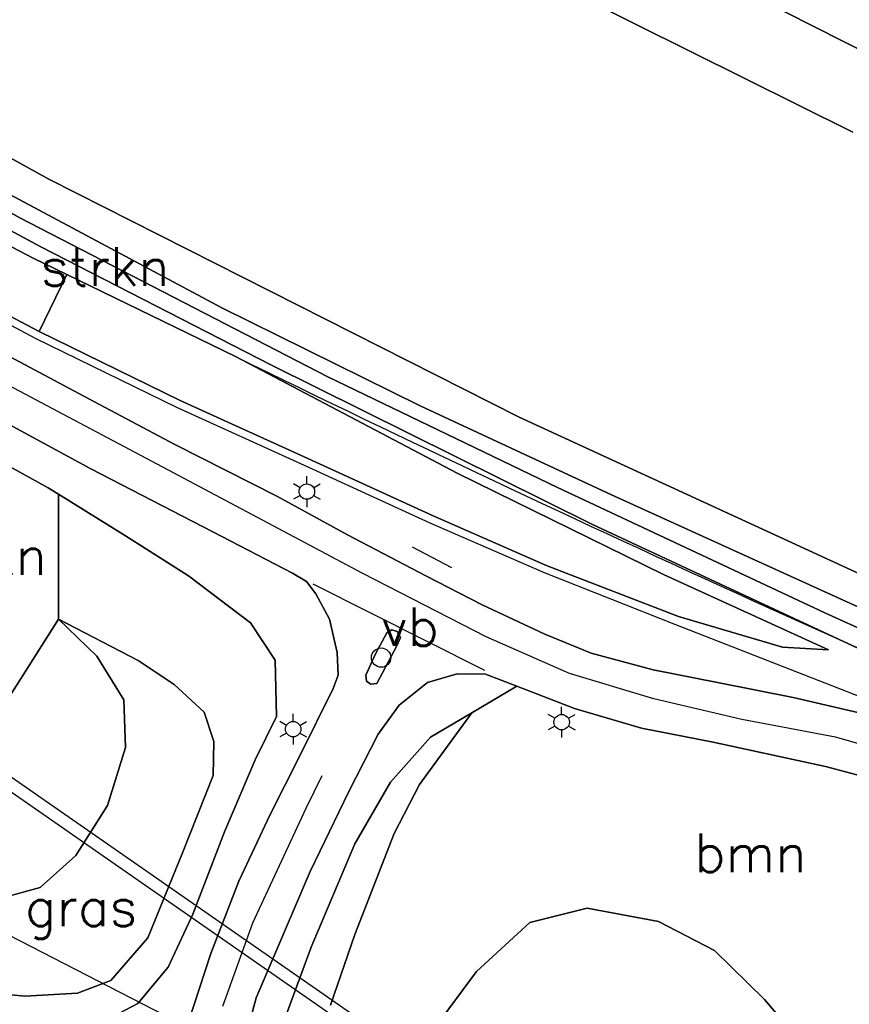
# Model space of a CAD drawing. Header units: millimetres. Extents: x 129727 to 131402, y 399018 to 399724.
# Tile 18 of 60: x 130006 to 130059, y 399387 to 399451. Entities that reach past the tile are written whole.
import ezdxf
from ezdxf.enums import TextEntityAlignment as Align

# ---------------------------------------------------------------- set-up
doc = ezdxf.new("R2010")
doc.units = ezdxf.units.MM
for name, color, linetype in [('EWD-EM-NW-KBLTRC', 3, 'Continuous'), ('HTI_grens RWS', 162, 'FENCELINE1'), ('MDI-VL-BEPLANTING', 7, 'Continuous'), ('MDI-VL-GRAS', 7, 'Continuous'), ('MDI-VL-TALUD', 7, 'Continuous'), ('MDI-VL-VERHARDING', 7, 'Continuous'), ('MDI-VL-WATER', 7, 'Continuous'), ('MDI-XX-BEPLANTING', 80, 'Continuous'), ('MDI-XX-BORD', 255, 'Continuous'), ('MDI-XX-DAMWAND', 252, 'Continuous'), ('MDI-XX-GRAS', 7, 'Continuous'), ('MDI-XX-MARKERING', 251, 'Continuous'), ('MDI-XX-RIOLERING', 130, 'Continuous'), ('MDI-XX-TALUD', 84, 'Continuous'), ('MDI-XX-TERREINAFSCH', 253, 'Continuous')]:
    doc.layers.add(name, color=color, linetype=linetype)
doc.layers.add('EWD-EM-NW-MATEN', color=1, linetype='Continuous', lineweight=25)
doc.styles.add('ROMANS25', font='ROMANS.shx', dxfattribs={"height": 2.5})
doc.linetypes.add('FENCELINE1', pattern='A,6.35,-2.54,[133,ltypeshp.shx,S=2.54,R=0,X=-2.54,Y=0],-2.54,25.4', length=36.83)

msp = doc.modelspace()

# ---------------------------------------------------------------- linework, layer by layer
for p, q in [((130024.351, 399420.707), (130024.351, 399421.207)), ((130023.918, 399420.457), (130023.485, 399420.707)), ((130024.784, 399420.457), (130025.217, 399420.707)), ((130023.918, 399419.957), (130023.485, 399419.707)), ((130024.784, 399419.957), (130025.217, 399419.707)), ((130024.351, 399419.707), (130024.351, 399419.207)), ((130023.463, 399405.322), (130023.463, 399405.822)), ((130040.841, 399405.776), (130040.841, 399406.276)), ((130023.03, 399405.072), (130022.597, 399405.322)), ((130023.896, 399405.072), (130024.329, 399405.322)), ((130040.408, 399405.526), (130039.975, 399405.776)), ((130041.274, 399405.526), (130041.707, 399405.776)), ((130023.03, 399404.572), (130022.597, 399404.322)), ((130023.896, 399404.572), (130024.329, 399404.322)), ((130040.408, 399405.026), (130039.975, 399404.776)), ((130040.841, 399404.776), (130040.841, 399404.276)), ((130041.274, 399405.026), (130041.707, 399404.776)), ((130023.463, 399404.322), (130023.463, 399403.822))]:
    msp.add_line(p, q)
for centre, radius in [((130024.351, 399420.207), 0.5), ((130029.155, 399409.459), 0.625), ((130023.463, 399404.822), 0.5), ((130040.841, 399405.276), 0.5)]:
    msp.add_circle(centre, radius)
at = {"layer": 'EWD-EM-NW-KBLTRC'}
msp.add_lwpolyline([(130084.977, 399397.143), (130083.979, 399397.55), (130080.392, 399399.031), (130071.678, 399402.427), (130065.784, 399404.71), (130048.221, 399411.584), (130039.721, 399414.937), (130032.32, 399418.171), (130024.2, 399421.897), (130015.94, 399425.641), (130006.794, 399430.116), (129999.765, 399433.849), (129984.019, 399442.216), (129955.792, 399459.367), (129927.848, 399476.625), (129901.194, 399493.581), (129879.316, 399507.689), (129860.777, 399518.45), (129841.167, 399530.973), (129826.677, 399540.175), (129817.367, 399545.938)], dxfattribs=at)
at = {"layer": 'EWD-EM-NW-MATEN'}
for p, q in [((130006.636, 399435.318), (130000, 399438.761)), ((130008.805, 399434.262), (130006.636, 399435.318)), ((130019.727, 399428.946), (130008.805, 399434.262))]:
    msp.add_line(p, q, dxfattribs=at)
msp.add_arc((130587.942, 400590.272), 1292.883, 243.928346, 247.212542, dxfattribs=at)
at = {"layer": 'HTI_grens RWS', "linetype": 'FENCELINE1', "ltscale": 0.2}
msp.add_lwpolyline([(130000, 399394.103), (130023.492, 399382.014), (130051.869, 399367.611), (130074.726, 399356.089), (130099.987, 399343.266), (130254.29, 399264.59), (130319.155, 399252.697), (130442.229, 399230.165), (130761.979, 399171.579), (130855.528, 399169.639)], dxfattribs=at)
at = {"layer": 'MDI-VL-BEPLANTING'}
for p, q in [((130059.691, 399443.477), (130040.428, 399453.057)), ((130052.37, 399452.759), (130076.691, 399440.408)), ((130076.691, 399440.408), (130052.37, 399452.759)), ((130000, 399438.761), (130006.636, 399435.318)), ((130006.636, 399435.318), (130008.805, 399434.262)), ((130007.021, 399430.561), (130000, 399434.291)), ((130008.805, 399434.262), (130007.021, 399430.561)), ((130000, 399424.665), (130007.608, 399420.441)), ((130007.608, 399420.441), (130008.272, 399420.031)), ((130008.272, 399420.031), (130008.266, 399411.942)), ((130008.266, 399411.942), (130005.156, 399406.994)), ((130035.034, 399405.876), (130037.942, 399407.605)), ((130037.942, 399407.605), (130041.671, 399406.161)), ((130031.65, 399401.237), (130035.034, 399405.876)), ((130041.671, 399406.161), (130046.014, 399404.886)), ((130046.014, 399404.886), (130050.653, 399403.991)), ((130050.653, 399403.991), (130057.915, 399402.4)), ((130057.915, 399402.4), (130063.704, 399400.886)), ((130029.99, 399398.071), (130031.65, 399401.237)), ((130027.459, 399391.54), (130029.99, 399398.071)), ((130042.489, 399393.244), (130038.781, 399392.305)), ((130047.11, 399392.371), (130042.489, 399393.244)), ((130038.781, 399392.305), (130035.324, 399389.135)), ((130050.728, 399390.496), (130047.11, 399392.371)), ((130025.883, 399386.96), (130027.459, 399391.54)), ((130053.965, 399387.33), (130050.728, 399390.496)), ((130035.324, 399389.135), (130031.954, 399384.602)), ((130056.251, 399384.653), (130053.965, 399387.33))]:
    msp.add_line(p, q, dxfattribs=at)
at = {"layer": 'MDI-VL-GRAS'}
for p, q in [((130000, 399444.676), (130007.647, 399440.426)), ((130005.77, 399437.939), (130000, 399441.094)), ((130007.647, 399440.426), (130038.092, 399425.032)), ((130000, 399439.9), (130007.129, 399436.051)), ((130018.849, 399432.112), (130004.464, 399439.791)), ((130004.464, 399439.791), (130018.849, 399432.112)), ((130006.636, 399435.318), (130000, 399438.761)), ((130025.705, 399427.64), (130005.77, 399437.939)), ((130005.77, 399437.939), (130005.77, 399437.939)), ((130007.129, 399436.051), (130022.023, 399428.409)), ((130008.805, 399434.262), (130006.636, 399435.318)), ((130006.636, 399435.318), (130006.636, 399435.318)), ((130000, 399434.291), (130007.021, 399430.561)), ((130007.021, 399430.561), (130008.805, 399434.262)), ((130008.805, 399434.262), (130019.727, 399428.946)), ((130019.727, 399428.946), (130008.805, 399434.262)), ((130031.681, 399425.755), (130018.849, 399432.112)), ((130018.849, 399432.112), (130031.681, 399425.755)), ((130016.153, 399426.093), (130007.021, 399430.561)), ((130007.021, 399430.561), (130016.153, 399426.093)), ((130005.796, 399428.585), (130004.892, 399429.069)), ((130019.727, 399428.946), (130034.128, 399421.384)), ((130034.128, 399421.384), (130019.727, 399428.946)), ((130010.244, 399426.203), (130005.796, 399428.585)), ((130022.023, 399428.409), (130042.845, 399418.065)), ((130040.564, 399420.46), (130025.705, 399427.64)), ((130000, 399427.3), (130010.368, 399421.672)), ((130015.801, 399423.246), (130010.244, 399426.203)), ((130024.407, 399422.352), (130016.153, 399426.093)), ((130016.153, 399426.093), (130024.407, 399422.352)), ((130044.07, 399419.992), (130031.681, 399425.755)), ((130031.681, 399425.755), (130044.07, 399419.992)), ((130038.092, 399425.032), (130073.167, 399408.873)), ((130007.608, 399420.441), (130000, 399424.665)), ((130022.44, 399419.888), (130015.801, 399423.246)), ((130032.524, 399418.627), (130024.407, 399422.352)), ((130024.407, 399422.352), (130032.524, 399418.627)), ((130010.368, 399421.672), (130018.263, 399417.604)), ((130034.128, 399421.384), (130047.475, 399414.808)), ((130047.475, 399414.808), (130034.128, 399421.384)), ((130057.866, 399412.36), (130040.564, 399420.46)), ((130008.272, 399420.031), (130007.608, 399420.441)), ((130008.266, 399411.942), (130008.272, 399420.031)), ((130012.612, 399417.349), (130008.272, 399420.031)), ((130008.272, 399420.031), (130012.612, 399417.349)), ((130026.987, 399417.407), (130022.44, 399419.888)), ((130068.721, 399408.786), (130044.07, 399419.992)), ((130044.07, 399419.992), (130068.721, 399408.786)), ((130039.911, 399415.4), (130032.524, 399418.627)), ((130032.524, 399418.627), (130039.911, 399415.4)), ((130042.845, 399418.065), (130060.337, 399409.927)), ((130016.685, 399414.756), (130012.612, 399417.349)), ((130012.612, 399417.349), (130016.685, 399414.756)), ((130018.263, 399417.604), (130023.413, 399414.924)), ((130032.057, 399414.761), (130026.987, 399417.407)), ((130048.406, 399412.12), (130039.911, 399415.4)), ((130039.911, 399415.4), (130048.406, 399412.12)), ((130020.697, 399411.699), (130016.685, 399414.756)), ((130016.685, 399414.756), (130020.697, 399411.699)), ((130023.413, 399414.924), (130024.32, 399414.387)), ((130035.705, 399412.877), (130032.057, 399414.761)), ((130047.475, 399414.808), (130058.12, 399409.962)), ((130058.12, 399409.962), (130047.475, 399414.808)), ((130024.32, 399414.387), (130024.923, 399413.593)), ((130024.923, 399413.593), (130025.819, 399411.936)), ((130039.752, 399410.977), (130035.705, 399412.877)), ((130068.467, 399407.565), (130057.866, 399412.36)), ((130005.156, 399406.994), (130008.266, 399411.942)), ((130008.266, 399411.942), (130010.764, 399409.551)), ((130008.266, 399411.942), (130008.266, 399411.942)), ((130010.764, 399409.551), (130008.266, 399411.942)), ((130008.266, 399411.942), (130013.436, 399409.27)), ((130013.436, 399409.27), (130008.266, 399411.942)), ((130022.299, 399409.282), (130020.697, 399411.699)), ((130020.697, 399411.699), (130022.299, 399409.282)), ((130025.819, 399411.936), (130026.318, 399409.787)), ((130055.138, 399410.126), (130048.406, 399412.12)), ((130048.406, 399412.12), (130055.138, 399410.126)), ((130028.794, 399409.695), (130029.522, 399411.068)), ((130029.522, 399411.068), (130029.844, 399411.255)), ((130029.844, 399411.255), (130030.194, 399411.151)), ((130030.194, 399411.151), (130030.406, 399410.75)), ((130042.745, 399409.753), (130039.752, 399410.977)), ((130030.406, 399410.75), (130030.176, 399410.229)), ((130026.318, 399409.787), (130026.376, 399408.331)), ((130028.158, 399408.317), (130028.794, 399409.695)), ((130030.176, 399410.229), (130028.884, 399407.778)), ((130046.76, 399408.664), (130042.745, 399409.753)), ((130058.12, 399409.962), (130055.138, 399410.126)), ((130055.138, 399410.126), (130058.12, 399409.962)), ((130058.12, 399409.962), (130058.12, 399409.962)), ((130010.764, 399409.551), (130012.503, 399406.718)), ((130012.503, 399406.718), (130010.764, 399409.551)), ((130013.436, 399409.27), (130015.759, 399407.722)), ((130015.759, 399407.722), (130013.436, 399409.27)), ((130022.381, 399405.647), (130022.299, 399409.282)), ((130022.299, 399409.282), (130022.381, 399405.647)), ((130032.153, 399407.855), (130034.077, 399408.403)), ((130034.077, 399408.403), (130035.915, 399408.385)), ((130035.915, 399408.385), (130037.942, 399407.605)), ((130050.927, 399407.854), (130046.76, 399408.664)), ((130015.759, 399407.722), (130017.694, 399405.935)), ((130017.694, 399405.935), (130015.759, 399407.722)), ((130026.376, 399408.331), (130026.045, 399407.451)), ((130028.219, 399407.94), (130028.158, 399408.317)), ((130028.496, 399407.739), (130028.219, 399407.94)), ((130028.884, 399407.778), (130028.496, 399407.739)), ((130028.884, 399407.778), (130028.884, 399407.778)), ((130030.314, 399406.373), (130032.153, 399407.855)), ((130055.818, 399406.864), (130050.927, 399407.854)), ((130026.045, 399407.451), (130023.865, 399403.048)), ((130037.942, 399407.605), (130035.034, 399405.876)), ((130012.503, 399406.718), (130012.612, 399403.63)), ((130012.612, 399403.63), (130012.503, 399406.718)), ((130060.656, 399405.744), (130055.818, 399406.864)), ((130017.694, 399405.935), (130018.338, 399404.018)), ((130018.338, 399404.018), (130017.694, 399405.935)), ((130028.973, 399404.51), (130030.314, 399406.373)), ((130035.034, 399405.876), (130031.65, 399401.237)), ((130032.359, 399404.312), (130035.034, 399405.876)), ((130035.034, 399405.876), (130032.359, 399404.312)), ((130035.034, 399405.876), (130035.034, 399405.876)), ((130021.006, 399402.834), (130022.381, 399405.647)), ((130022.381, 399405.647), (130021.006, 399402.834)), ((130018.338, 399404.018), (130018.295, 399401.828)), ((130018.295, 399401.828), (130018.338, 399404.018)), ((130027.065, 399400.792), (130028.973, 399404.51)), ((130029.756, 399401.386), (130032.359, 399404.312)), ((130032.359, 399404.312), (130029.756, 399401.386)), ((130012.612, 399403.63), (130011.446, 399399.886)), ((130011.446, 399399.886), (130012.612, 399403.63)), ((130019.026, 399398.167), (130021.006, 399402.834)), ((130021.006, 399402.834), (130019.026, 399398.167)), ((130023.865, 399403.048), (130021.964, 399399.291)), ((130018.295, 399401.828), (130016.297, 399396.827)), ((130016.297, 399396.827), (130018.295, 399401.828)), ((130027.451, 399397.393), (130029.756, 399401.386)), ((130029.756, 399401.386), (130027.451, 399397.393)), ((130024.568, 399395.601), (130027.065, 399400.792)), ((130031.65, 399401.237), (130029.99, 399398.071)), ((130011.446, 399399.886), (130009.4, 399396.638)), ((130009.4, 399396.638), (130011.446, 399399.886)), ((130021.964, 399399.291), (130019.951, 399394.982)), ((130016.971, 399392.844), (130019.026, 399398.167)), ((130019.026, 399398.167), (130016.971, 399392.844)), ((130029.99, 399398.071), (130027.459, 399391.54)), ((130024.635, 399390.7), (130027.451, 399397.393)), ((130027.451, 399397.393), (130024.635, 399390.7)), ((130009.4, 399396.638), (130007.098, 399394.572)), ((130007.098, 399394.572), (130009.4, 399396.638)), ((130016.297, 399396.827), (130014.049, 399391.322)), ((130014.049, 399391.322), (130016.297, 399396.827)), ((130021.079, 399387.421), (130024.568, 399395.601)), ((130019.951, 399394.982), (130018.134, 399390.29)), ((130007.098, 399394.572), (130004.247, 399393.808)), ((130004.247, 399393.808), (130007.098, 399394.572)), ((130038.781, 399392.305), (130042.489, 399393.244)), ((130042.489, 399393.244), (130047.11, 399392.371)), ((130015.372, 399389.411), (130016.971, 399392.844)), ((130016.971, 399392.844), (130015.372, 399389.411)), ((130035.324, 399389.135), (130038.781, 399392.305)), ((130047.11, 399392.371), (130050.728, 399390.496)), ((130014.049, 399391.322), (130011.656, 399388.561)), ((130011.656, 399388.561), (130014.049, 399391.322)), ((130027.459, 399391.54), (130025.883, 399386.96)), ((130022.286, 399384.365), (130024.635, 399390.7)), ((130024.635, 399390.7), (130022.286, 399384.365)), ((130050.728, 399390.496), (130053.965, 399387.33)), ((130018.134, 399390.29), (130016.664, 399385.804)), ((130013.4, 399387.061), (130015.372, 399389.411)), ((130015.372, 399389.411), (130013.4, 399387.061)), ((130031.954, 399384.602), (130035.324, 399389.135)), ((130011.656, 399388.561), (130009.508, 399387.722)), ((130009.508, 399387.722), (130011.656, 399388.561)), ((130006.086, 399387.548), (130002.125, 399387.899)), ((130002.125, 399387.899), (130006.086, 399387.548)), ((130009.508, 399387.722), (130006.086, 399387.548)), ((130006.086, 399387.548), (130009.508, 399387.722)), ((130020.599, 399385.658), (130021.079, 399387.421)), ((130053.965, 399387.33), (130056.251, 399384.653)), ((130010.162, 399385.364), (130013.4, 399387.061)), ((130013.4, 399387.061), (130010.162, 399385.364))]:
    msp.add_line(p, q, dxfattribs=at)
at = {"layer": 'MDI-VL-TALUD'}
for p, q in [((130059.691, 399443.477), (130040.428, 399453.057)), ((130052.37, 399452.759), (130076.691, 399440.408)), ((130000, 399444.676), (130007.647, 399440.426)), ((130007.647, 399440.426), (130038.092, 399425.032)), ((130018.849, 399432.112), (130004.464, 399439.791)), ((130000, 399438.761), (130006.636, 399435.318)), ((130006.636, 399435.318), (130008.805, 399434.262)), ((130007.021, 399430.561), (130000, 399434.291)), ((130008.805, 399434.262), (130007.021, 399430.561)), ((130007.021, 399430.561), (130008.805, 399434.262)), ((130008.805, 399434.262), (130019.727, 399428.946)), ((130031.681, 399425.755), (130018.849, 399432.112)), ((130016.153, 399426.093), (130007.021, 399430.561)), ((130019.727, 399428.946), (130034.128, 399421.384)), ((130024.407, 399422.352), (130016.153, 399426.093)), ((130044.07, 399419.992), (130031.681, 399425.755)), ((130038.092, 399425.032), (130073.167, 399408.873)), ((130000, 399424.665), (130007.608, 399420.441)), ((130032.524, 399418.627), (130024.407, 399422.352)), ((130034.128, 399421.384), (130047.475, 399414.808)), ((130007.608, 399420.441), (130008.272, 399420.031)), ((130008.272, 399420.031), (130008.266, 399411.942)), ((130008.266, 399411.942), (130008.272, 399420.031)), ((130008.272, 399420.031), (130012.612, 399417.349)), ((130068.721, 399408.786), (130044.07, 399419.992)), ((130039.911, 399415.4), (130032.524, 399418.627)), ((130012.612, 399417.349), (130016.685, 399414.756)), ((130048.406, 399412.12), (130039.911, 399415.4)), ((130016.685, 399414.756), (130020.697, 399411.699)), ((130047.475, 399414.808), (130058.12, 399409.962)), ((130008.266, 399411.942), (130005.156, 399406.994)), ((130005.156, 399406.994), (130008.266, 399411.942)), ((130008.266, 399411.942), (130010.764, 399409.551)), ((130008.266, 399411.942), (130008.266, 399411.942)), ((130013.436, 399409.27), (130008.266, 399411.942)), ((130020.697, 399411.699), (130022.299, 399409.282)), ((130055.138, 399410.126), (130048.406, 399412.12)), ((130058.12, 399409.962), (130055.138, 399410.126)), ((130058.12, 399409.962), (130058.12, 399409.962)), ((130010.764, 399409.551), (130012.503, 399406.718)), ((130015.759, 399407.722), (130013.436, 399409.27)), ((130022.299, 399409.282), (130022.381, 399405.647)), ((130017.694, 399405.935), (130015.759, 399407.722)), ((130012.503, 399406.718), (130012.612, 399403.63)), ((130018.338, 399404.018), (130017.694, 399405.935)), ((130035.034, 399405.876), (130031.65, 399401.237)), ((130032.359, 399404.312), (130035.034, 399405.876)), ((130022.381, 399405.647), (130021.006, 399402.834)), ((130018.295, 399401.828), (130018.338, 399404.018)), ((130029.756, 399401.386), (130032.359, 399404.312)), ((130012.612, 399403.63), (130011.446, 399399.886)), ((130021.006, 399402.834), (130019.026, 399398.167)), ((130016.297, 399396.827), (130018.295, 399401.828)), ((130027.451, 399397.393), (130029.756, 399401.386)), ((130031.65, 399401.237), (130029.99, 399398.071)), ((130011.446, 399399.886), (130009.4, 399396.638)), ((130019.026, 399398.167), (130016.971, 399392.844)), ((130029.99, 399398.071), (130027.459, 399391.54)), ((130024.635, 399390.7), (130027.451, 399397.393)), ((130009.4, 399396.638), (130007.098, 399394.572)), ((130014.049, 399391.322), (130016.297, 399396.827)), ((130007.098, 399394.572), (130004.247, 399393.808)), ((130038.781, 399392.305), (130042.489, 399393.244)), ((130042.489, 399393.244), (130047.11, 399392.371)), ((130016.971, 399392.844), (130015.372, 399389.411)), ((130035.324, 399389.135), (130038.781, 399392.305)), ((130047.11, 399392.371), (130050.728, 399390.496)), ((130011.656, 399388.561), (130014.049, 399391.322)), ((130027.459, 399391.54), (130025.883, 399386.96)), ((130022.286, 399384.365), (130024.635, 399390.7)), ((130050.728, 399390.496), (130053.965, 399387.33)), ((130015.372, 399389.411), (130013.4, 399387.061)), ((130031.954, 399384.602), (130035.324, 399389.135)), ((130009.508, 399387.722), (130011.656, 399388.561)), ((130002.125, 399387.899), (130006.086, 399387.548)), ((130006.086, 399387.548), (130009.508, 399387.722)), ((130053.965, 399387.33), (130056.251, 399384.653)), ((130013.4, 399387.061), (130010.162, 399385.364))]:
    msp.add_line(p, q, dxfattribs=at)
at = {"layer": 'MDI-VL-VERHARDING'}
for p, q in [((130000, 399441.094), (130005.77, 399437.939)), ((130007.129, 399436.051), (130000, 399439.9)), ((130005.77, 399437.939), (130025.705, 399427.64)), ((130022.023, 399428.409), (130007.129, 399436.051)), ((130004.892, 399429.069), (130005.796, 399428.585)), ((130005.796, 399428.585), (130010.244, 399426.203)), ((130042.845, 399418.065), (130022.023, 399428.409)), ((130025.705, 399427.64), (130040.564, 399420.46)), ((130010.368, 399421.672), (130000, 399427.3)), ((130010.244, 399426.203), (130015.801, 399423.246)), ((130015.801, 399423.246), (130022.44, 399419.888)), ((130018.263, 399417.604), (130010.368, 399421.672)), ((130040.564, 399420.46), (130057.866, 399412.36)), ((130022.44, 399419.888), (130026.987, 399417.407)), ((130060.337, 399409.927), (130042.845, 399418.065)), ((130023.413, 399414.924), (130018.263, 399417.604)), ((130026.987, 399417.407), (130032.057, 399414.761)), ((130024.32, 399414.387), (130023.413, 399414.924)), ((130032.057, 399414.761), (130035.705, 399412.877)), ((130024.923, 399413.593), (130024.32, 399414.387)), ((130025.819, 399411.936), (130024.923, 399413.593)), ((130035.705, 399412.877), (130039.752, 399410.977)), ((130057.866, 399412.36), (130068.467, 399407.565)), ((130026.318, 399409.787), (130025.819, 399411.936)), ((130029.522, 399411.068), (130028.794, 399409.695)), ((130029.844, 399411.255), (130029.522, 399411.068)), ((130030.194, 399411.151), (130029.844, 399411.255)), ((130030.406, 399410.75), (130030.194, 399411.151)), ((130039.752, 399410.977), (130042.745, 399409.753)), ((130030.176, 399410.229), (130030.406, 399410.75)), ((130026.376, 399408.331), (130026.318, 399409.787)), ((130028.794, 399409.695), (130028.158, 399408.317)), ((130028.794, 399409.695), (130028.794, 399409.695)), ((130028.884, 399407.778), (130030.176, 399410.229)), ((130042.745, 399409.753), (130046.76, 399408.664)), ((130034.077, 399408.403), (130032.153, 399407.855)), ((130035.915, 399408.385), (130034.077, 399408.403)), ((130037.942, 399407.605), (130035.915, 399408.385)), ((130046.76, 399408.664), (130050.927, 399407.854)), ((130026.045, 399407.451), (130026.376, 399408.331)), ((130028.158, 399408.317), (130028.219, 399407.94)), ((130028.219, 399407.94), (130028.496, 399407.739)), ((130028.496, 399407.739), (130028.884, 399407.778)), ((130032.153, 399407.855), (130030.314, 399406.373)), ((130050.927, 399407.854), (130055.818, 399406.864)), ((130023.865, 399403.048), (130026.045, 399407.451)), ((130041.671, 399406.161), (130037.942, 399407.605)), ((130055.818, 399406.864), (130060.656, 399405.744)), ((130030.314, 399406.373), (130028.973, 399404.51)), ((130046.014, 399404.886), (130041.671, 399406.161)), ((130050.653, 399403.991), (130046.014, 399404.886)), ((130028.973, 399404.51), (130027.065, 399400.792)), ((130057.915, 399402.4), (130050.653, 399403.991)), ((130021.964, 399399.291), (130023.865, 399403.048)), ((130063.704, 399400.886), (130057.915, 399402.4)), ((130027.065, 399400.792), (130024.568, 399395.601)), ((130019.951, 399394.982), (130021.964, 399399.291)), ((130024.568, 399395.601), (130021.079, 399387.421)), ((130018.134, 399390.29), (130019.951, 399394.982)), ((130016.664, 399385.804), (130018.134, 399390.29)), ((130021.079, 399387.421), (130020.599, 399385.658))]:
    msp.add_line(p, q, dxfattribs=at)
at = {"layer": 'MDI-VL-WATER'}
for p, q in [((130040.428, 399453.057), (130059.691, 399443.477)), ((130007.647, 399440.426), (130000, 399444.676)), ((130038.092, 399425.032), (130007.647, 399440.426)), ((130073.167, 399408.873), (130038.092, 399425.032))]:
    msp.add_line(p, q, dxfattribs=at)
at = {"layer": 'MDI-XX-BORD'}
msp.add_line((130031.158, 399416.632), (130033.703, 399415.289), dxfattribs=at)
at = {"layer": 'MDI-XX-DAMWAND'}
for p, q in [((130000, 399444.676), (130007.647, 399440.426)), ((130007.647, 399440.426), (130038.092, 399425.032)), ((130038.092, 399425.032), (130073.167, 399408.873))]:
    msp.add_line(p, q, dxfattribs=at)
at = {"layer": 'MDI-XX-MARKERING'}
for p, q in [((130015.021, 399421.781), (130001.838, 399428.788)), ((130027.968, 399414.905), (130015.021, 399421.781)), ((130035.963, 399410.809), (130027.968, 399414.905)), ((130024.731, 399414.242), (130035.839, 399408.652)), ((130041.359, 399408.434), (130035.963, 399410.809)), ((130046.81, 399406.785), (130041.359, 399408.434)), ((130052.503, 399405.459), (130046.81, 399406.785)), ((130058.557, 399404.316), (130052.503, 399405.459)), ((130064.397, 399402.626), (130058.557, 399404.316)), ((130024.299, 399399.714), (130025.338, 399401.821)), ((130020.855, 399392.279), (130024.299, 399399.714)), ((130018.918, 399386.894), (130020.855, 399392.279))]:
    msp.add_line(p, q, dxfattribs=at)
msp.add_lwpolyline([(130060.656, 399405.744), (130055.818, 399406.864), (130050.927, 399407.854), (130046.76, 399408.664), (130042.745, 399409.753), (130039.752, 399410.977), (130035.705, 399412.877), (130032.057, 399414.761), (130026.987, 399417.407), (130022.44, 399419.888), (130015.801, 399423.246), (130010.244, 399426.203), (130005.796, 399428.585), (130004.892, 399429.069), (130000, 399431.827), (129984.284, 399440.686), (129968.658, 399449.691), (129951.027, 399460.575)], dxfattribs=at)
at = {"layer": 'MDI-XX-RIOLERING'}
for p, q in [((130034.663, 399381.243), (130004.934, 399401.9)), ((130034.207, 399380.587), (130004.478, 399401.244))]:
    msp.add_line(p, q, dxfattribs=at)
at = {"layer": 'MDI-XX-TALUD'}
for p, q in [((130076.691, 399440.408), (130052.37, 399452.759)), ((130004.464, 399439.791), (130018.849, 399432.112)), ((130018.849, 399432.112), (130031.681, 399425.755)), ((130034.128, 399421.384), (130019.727, 399428.946)), ((130031.681, 399425.755), (130044.07, 399419.992)), ((130007.608, 399420.441), (130000, 399424.665)), ((130047.475, 399414.808), (130034.128, 399421.384)), ((130008.272, 399420.031), (130007.608, 399420.441)), ((130012.612, 399417.349), (130008.272, 399420.031)), ((130044.07, 399419.992), (130068.721, 399408.786)), ((130016.685, 399414.756), (130012.612, 399417.349)), ((130020.697, 399411.699), (130016.685, 399414.756)), ((130058.12, 399409.962), (130047.475, 399414.808)), ((130010.764, 399409.551), (130008.266, 399411.942)), ((130008.266, 399411.942), (130013.436, 399409.27)), ((130022.299, 399409.282), (130020.697, 399411.699)), ((130055.138, 399410.126), (130058.12, 399409.962)), ((130012.503, 399406.718), (130010.764, 399409.551)), ((130013.436, 399409.27), (130015.759, 399407.722)), ((130022.381, 399405.647), (130022.299, 399409.282)), ((130015.759, 399407.722), (130017.694, 399405.935)), ((130012.612, 399403.63), (130012.503, 399406.718)), ((130017.694, 399405.935), (130018.338, 399404.018)), ((130031.65, 399401.237), (130035.034, 399405.876)), ((130035.034, 399405.876), (130032.359, 399404.312)), ((130021.006, 399402.834), (130022.381, 399405.647)), ((130018.338, 399404.018), (130018.295, 399401.828)), ((130032.359, 399404.312), (130029.756, 399401.386)), ((130011.446, 399399.886), (130012.612, 399403.63)), ((130019.026, 399398.167), (130021.006, 399402.834)), ((130018.295, 399401.828), (130016.297, 399396.827)), ((130029.756, 399401.386), (130027.451, 399397.393)), ((130029.99, 399398.071), (130031.65, 399401.237)), ((130009.4, 399396.638), (130011.446, 399399.886)), ((130016.971, 399392.844), (130019.026, 399398.167)), ((130027.459, 399391.54), (130029.99, 399398.071)), ((130027.451, 399397.393), (130024.635, 399390.7)), ((130007.098, 399394.572), (130009.4, 399396.638)), ((130016.297, 399396.827), (130014.049, 399391.322)), ((130004.247, 399393.808), (130007.098, 399394.572)), ((130042.489, 399393.244), (130038.781, 399392.305)), ((130047.11, 399392.371), (130042.489, 399393.244)), ((130015.372, 399389.411), (130016.971, 399392.844)), ((130038.781, 399392.305), (130035.324, 399389.135)), ((130050.728, 399390.496), (130047.11, 399392.371)), ((130014.049, 399391.322), (130011.656, 399388.561)), ((130025.883, 399386.96), (130027.459, 399391.54)), ((130024.635, 399390.7), (130022.286, 399384.365)), ((130053.965, 399387.33), (130050.728, 399390.496)), ((130013.4, 399387.061), (130015.372, 399389.411)), ((130035.324, 399389.135), (130031.954, 399384.602)), ((130011.656, 399388.561), (130009.508, 399387.722)), ((130006.086, 399387.548), (130002.125, 399387.899)), ((130009.508, 399387.722), (130006.086, 399387.548)), ((130056.251, 399384.653), (130053.965, 399387.33)), ((130010.162, 399385.364), (130013.4, 399387.061))]:
    msp.add_line(p, q, dxfattribs=at)
msp.add_lwpolyline([(129766.514, 399578.23), (129781.358, 399568.816), (129826.943, 399540.599), (129841.436, 399531.395), (129861.037, 399518.877), (129879.577, 399508.116), (129901.464, 399494.002), (129928.114, 399477.049), (129956.053, 399459.793), (129984.266, 399442.651), (130000, 399434.291), (130007.021, 399430.561), (130016.153, 399426.093), (130024.407, 399422.352), (130032.524, 399418.627), (130039.911, 399415.4), (130048.406, 399412.12), (130055.138, 399410.126)], dxfattribs=at)
at = {"layer": 'MDI-XX-TERREINAFSCH'}
for p, q in [((130040.428, 399453.057), (130059.691, 399443.477)), ((130005.77, 399437.939), (130000, 399441.094)), ((130000, 399439.9), (130007.129, 399436.051)), ((130025.705, 399427.64), (130005.77, 399437.939)), ((130007.129, 399436.051), (130022.023, 399428.409)), ((130008.805, 399434.262), (130007.021, 399430.561)), ((130022.023, 399428.409), (130042.845, 399418.065)), ((130040.564, 399420.46), (130025.705, 399427.64)), ((130000, 399427.3), (130010.368, 399421.672)), ((130010.368, 399421.672), (130018.263, 399417.604)), ((130057.866, 399412.36), (130040.564, 399420.46)), ((130008.266, 399411.942), (130008.272, 399420.031)), ((130042.845, 399418.065), (130060.337, 399409.927)), ((130018.263, 399417.604), (130023.413, 399414.924)), ((130023.413, 399414.924), (130024.32, 399414.387)), ((130024.32, 399414.387), (130024.923, 399413.593)), ((130024.923, 399413.593), (130025.819, 399411.936)), ((130068.467, 399407.565), (130057.866, 399412.36)), ((130005.156, 399406.994), (130008.266, 399411.942)), ((130025.819, 399411.936), (130026.318, 399409.787)), ((130028.794, 399409.695), (130029.522, 399411.068)), ((130029.522, 399411.068), (130029.844, 399411.255)), ((130029.844, 399411.255), (130030.194, 399411.151)), ((130030.194, 399411.151), (130030.406, 399410.75)), ((130030.406, 399410.75), (130030.176, 399410.229)), ((130026.318, 399409.787), (130026.376, 399408.331)), ((130028.158, 399408.317), (130028.794, 399409.695)), ((130030.176, 399410.229), (130028.884, 399407.778)), ((130034.077, 399408.403), (130032.153, 399407.855)), ((130035.915, 399408.385), (130034.077, 399408.403)), ((130037.942, 399407.605), (130035.915, 399408.385)), ((130026.376, 399408.331), (130026.045, 399407.451)), ((130028.219, 399407.94), (130028.158, 399408.317)), ((130028.496, 399407.739), (130028.219, 399407.94)), ((130028.884, 399407.778), (130028.496, 399407.739)), ((130032.153, 399407.855), (130030.314, 399406.373)), ((130026.045, 399407.451), (130023.865, 399403.048)), ((130035.034, 399405.876), (130037.942, 399407.605)), ((130041.671, 399406.161), (130037.942, 399407.605)), ((130030.314, 399406.373), (130028.973, 399404.51)), ((130046.014, 399404.886), (130041.671, 399406.161)), ((130050.653, 399403.991), (130046.014, 399404.886)), ((130028.973, 399404.51), (130027.065, 399400.792)), ((130057.915, 399402.4), (130050.653, 399403.991)), ((130023.865, 399403.048), (130021.964, 399399.291)), ((130063.704, 399400.886), (130057.915, 399402.4)), ((130027.065, 399400.792), (130024.568, 399395.601)), ((130021.964, 399399.291), (130019.951, 399394.982)), ((130024.568, 399395.601), (130021.079, 399387.421)), ((130019.951, 399394.982), (130018.134, 399390.29)), ((130018.134, 399390.29), (130016.664, 399385.804)), ((130021.079, 399387.421), (130020.599, 399385.658))]:
    msp.add_line(p, q, dxfattribs=at)

# ---------------------------------------------------------------- texts
at = {"layer": 'MDI-XX-BEPLANTING', "style": 'ROMANS25'}
for s, p in [('bmn en strkn', (130003.949, 399434.78)), ('strkn', (130003.354, 399416.074)), ('bmn', (130053.063, 399396.817))]:
    msp.add_text(s, height=2.5, dxfattribs=at).set_placement(p, align=Align.MIDDLE_CENTER)
at = {"layer": 'MDI-XX-BORD', "style": 'ROMANS25'}
msp.add_text('vb', height=2.5, dxfattribs=at).set_placement((130029.155, 399409.459), align=Align.BOTTOM_LEFT)
at = {"layer": 'MDI-XX-GRAS', "style": 'ROMANS25'}
msp.add_text('gras', height=2.5, dxfattribs=at).set_placement((130009.746, 399393.33), align=Align.MIDDLE_CENTER)

doc.saveas('drawing.dxf')
